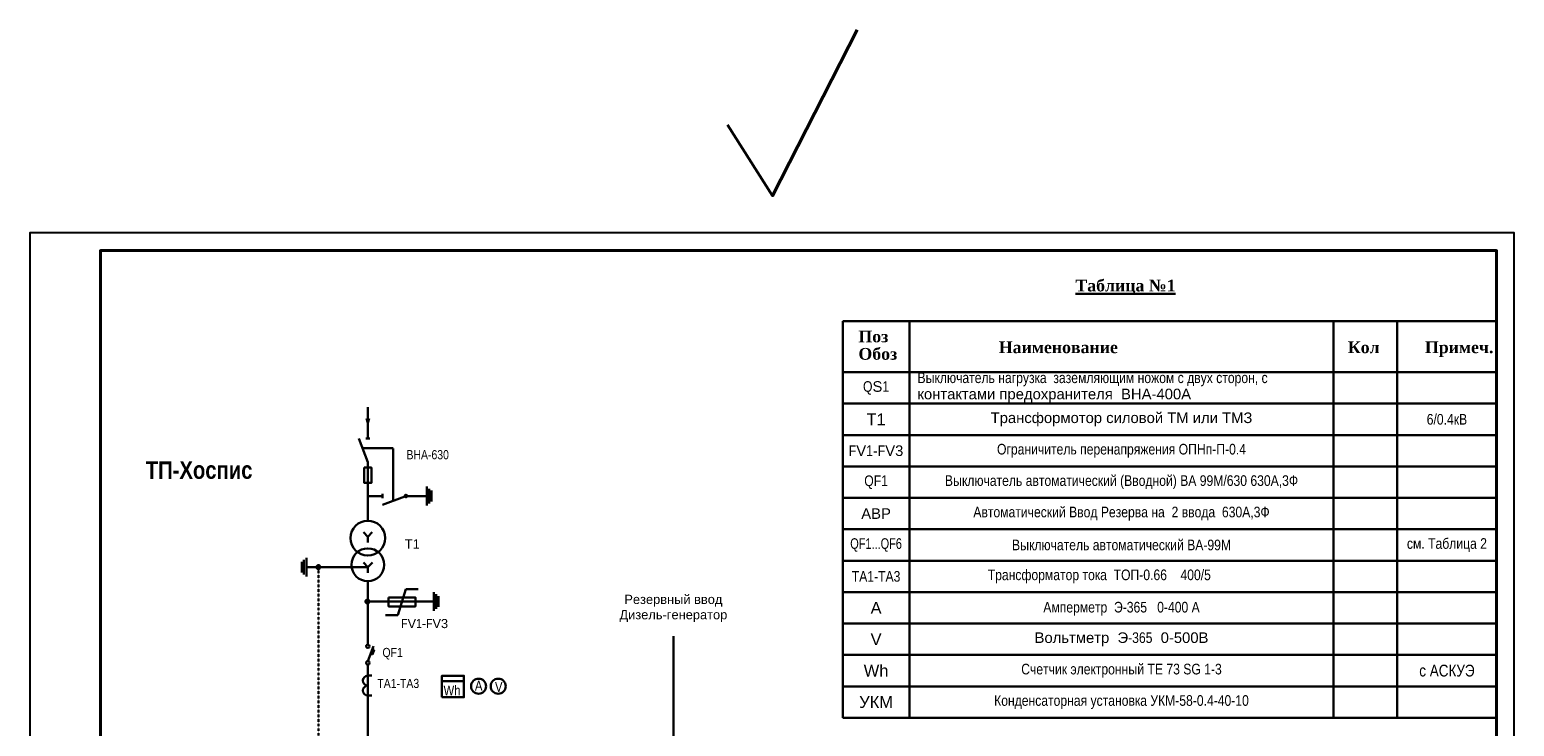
# Model space of a CAD drawing. Header units: millimetres. Extents: x -1128748 to 3035412, y -2195448 to -435774.
# Tile 150 of 159: x 1359854 to 1569854, y -1625874 to -1527331. Entities that reach past the tile are written whole.
import ezdxf

# ---------------------------------------------------------------- set-up
doc = ezdxf.new("R2010")
doc.units = ezdxf.units.MM
doc.linetypes.add('JIS_02_0.7', pattern=[1.35, 0.75, -0.6])
for name, color, linetype, lineweight in [('ВВГ 3х2.5', 5, 'Continuous', 40), ('дев', 7, 'Continuous', 0), ('Электрика', 5, 'Continuous', 40)]:
    doc.layers.add(name, color=color, linetype=linetype, lineweight=lineweight)
doc.layers.add('надпис', color=7, linetype='Continuous')
doc.styles.get("Standard").update_dxf_attribs({"font": 'arial.ttf'})

msp = doc.modelspace()

# ---------------------------------------------------------------- hatches: boundary and pattern name
at = {"lineweight": 30}
for points in [[(1400971.637, -1603353.647, 1), (1400414.818, -1603353.647, 1)], [(1407910.629, -1608224.494, 1), (1407353.81, -1608224.494, 1)]]:
    msp.add_hatch(color=0, dxfattribs=at).paths.add_polyline_path(points)
at = {"layer": 'дев', "lineweight": 30}
msp.add_hatch(color=0, dxfattribs=at).paths.add_polyline_path([(1408599.909, -1615054.377), (1408312.332, -1614947.734), (1408074.623, -1615588.752), (1408362.2, -1615695.394)])

# ---------------------------------------------------------------- linework, layer by layer
at = {"color": 0, "linetype": 'ByBlock'}
for p, q in [((1474853.721, -1558575.821), (1567353.721, -1558575.821)), ((1567353.721, -1558575.821), (1567353.721, -1605745.995))]:
    msp.add_line(p, q, dxfattribs=at)
at = {"color": 0, "lineweight": 30}
for p, q in [((1474853.721, -1624671.505), (1474853.721, -1568566.005)), ((1474853.721, -1568566.005), (1567353.721, -1568566.005)), ((1484297.221, -1624671.505), (1484297.221, -1568566.005)), ((1544284.081, -1624671.505), (1544284.081, -1568566.005)), ((1553293.097, -1624671.505), (1553293.097, -1568566.005)), ((1474853.721, -1575787.505), (1567353.721, -1575787.505)), ((1474853.721, -1575787.505), (1567353.721, -1575787.505)), ((1407676.856, -1580734.379), (1407676.856, -1585182.666)), ((1474853.721, -1580231.505), (1567353.721, -1580231.505)), ((1407487.835, -1582331.83), (1407676.856, -1582945.268)), ((1407865.878, -1582331.83), (1407676.856, -1582945.268)), ((1407676.856, -1588496.356), (1406430.41, -1585182.666)), ((1407967.571, -1585182.666), (1407378.203, -1585182.666)), ((1474853.721, -1584675.505), (1567353.721, -1584675.505)), ((1407676.856, -1588496.356), (1407676.856, -1596786.583)), ((1474853.721, -1589119.505), (1567353.721, -1589119.505)), ((1407676.856, -1593301.517), (1409768.051, -1593301.517)), ((1409768.051, -1593010.802), (1409768.051, -1593600.17)), ((1412908.997, -1593366.495), (1409768.051, -1594547.964)), ((1413266.302, -1593301.517), (1416011.457, -1593301.517)), ((1416011.457, -1593301.517), (1416011.457, -1591967.138)), ((1416011.457, -1593301.517), (1416011.457, -1594635.896)), ((1416344.531, -1593301.517), (1416344.531, -1592264.189)), ((1416344.531, -1593301.517), (1416344.531, -1594338.844)), ((1416667.512, -1593301.517), (1416667.512, -1592538.514)), ((1416667.512, -1593301.517), (1416667.512, -1594064.519)), ((1474853.721, -1593563.505), (1567353.721, -1593563.505)), ((1474853.721, -1598007.505), (1567353.721, -1598007.505)), ((1407680.215, -1599051.216), (1407047.695, -1598421.866)), ((1407680.215, -1599051.216), (1408312.735, -1598421.866)), ((1407680.215, -1599890.256), (1407680.215, -1599051.216)), ((1398985.779, -1603353.647), (1398985.779, -1602019.268)), ((1398329.723, -1603353.647), (1398329.723, -1602590.644)), ((1398329.723, -1603353.647), (1398329.723, -1604116.649)), ((1398652.705, -1603353.647), (1398652.705, -1602316.319)), ((1398652.705, -1603353.647), (1398652.705, -1604390.974)), ((1407669.583, -1603353.647), (1398985.779, -1603353.647)), ((1398985.779, -1603353.647), (1398985.779, -1604688.026)), ((1407704.229, -1603346.788), (1407071.709, -1602717.439)), ((1407704.229, -1603346.788), (1408336.748, -1602717.439)), ((1407704.229, -1604185.828), (1407704.229, -1603346.788)), ((1474853.721, -1602451.505), (1567353.721, -1602451.505)), ((1407677.179, -1605340.497), (1407682.074, -1614311.321)), ((1411923.007, -1610136.672), (1413057.717, -1606484.318)), ((1413057.717, -1606484.318), (1414798.732, -1606484.318)), ((1407678.607, -1608224.494), (1417035.342, -1608219.862)), ((1417035.342, -1608219.862), (1417035.342, -1606885.483)), ((1417035.342, -1608219.862), (1417035.342, -1609554.241)), ((1417368.416, -1608219.862), (1417368.416, -1607182.535)), ((1417368.416, -1608219.862), (1417368.416, -1609257.19)), ((1417691.397, -1608219.862), (1417691.397, -1607456.859)), ((1417691.397, -1608219.862), (1417691.397, -1608982.865)), ((1474853.721, -1606895.505), (1567353.721, -1606895.505)), ((1410181.993, -1610136.672), (1411923.007, -1610136.672)), ((1474853.721, -1611339.505), (1567353.721, -1611339.505)), ((1474853.721, -1615783.505), (1567353.721, -1615783.505)), ((1418174.9, -1619491.235), (1421263.564, -1619491.235)), ((1474853.721, -1620227.505), (1567353.721, -1620227.505)), ((1474853.721, -1624671.505), (1567353.721, -1624671.505))]:
    msp.add_line(p, q, dxfattribs=at)
at = {"color": 0, "linetype": 'JIS_02_0.7', "lineweight": 30, "ltscale": 2}
for p in [(1406928.184, -1586506.005), (1411247.319, -1593991.536)]:
    msp.add_line(p, (1411247.319, -1586506.005), dxfattribs=at)
at = {"color": 217, "linetype": 'Continuous', "lineweight": 25, "ltscale": 100, "true_color": 0x93278f}
msp.add_lwpolyline([(1359853.721, -1704575.821), (1569853.721, -1704575.821), (1569853.721, -1556075.821), (1359853.721, -1556075.821)], close=True, dxfattribs=at)
at = {"color": 0, "lineweight": 30}
for points in [[(1407166.765, -1589266.702), (1408186.947, -1589266.702), (1408186.947, -1591439.165), (1407166.765, -1591439.165)], [(1410616.432, -1607640.449), (1414417.856, -1607640.449), (1414417.856, -1608906.648), (1410616.432, -1608906.648)], [(1418174.9, -1621752.547), (1421263.564, -1621752.547), (1421263.564, -1618731.962), (1418174.9, -1618731.962)]]:
    msp.add_lwpolyline(points, close=True, dxfattribs=at)
for centre, radius in [((1413081.741, -1593301.517), 184.561), ((1407676.856, -1599249.695), 2463.112), ((1407676.856, -1603021.375), 2319.122), ((1400693.227, -1603353.647), 278.409), ((1407632.22, -1608224.494), 278.409), ((1423352.757, -1620205.525), 1066.562), ((1426129.018, -1620205.525), 1066.562)]:
    msp.add_circle(centre, radius, dxfattribs=at)
at = {"layer": 'ВВГ 3х2.5', "color": 5, "lineweight": 40, "ltscale": 100}
msp.add_lwpolyline([(1458549.566, -1540785.564), (1464927.742, -1550819.481), (1476917.29, -1527330.621)], dxfattribs=at)
at = {"layer": 'дев', "color": 0, "linetype": 'JIS_02_0.7', "lineweight": 30}
msp.add_line((1400693.227, -1603353.647), (1400693.227, -1645458.309), dxfattribs=at)
at = {"layer": 'дев', "color": 0, "lineweight": 30}
for p, q in [((1407682.074, -1616647.318), (1408467.173, -1614530.185)), ((1408074.623, -1615588.752), (1408362.2, -1615695.394)), ((1408312.332, -1614947.734), (1408599.909, -1615054.377)), ((1408362.2, -1615695.394), (1408599.909, -1615054.377)), ((1407682.177, -1617130.788), (1407683.84, -1627360.566)), ((1407686.492, -1618707.408), (1408272.526, -1618707.408)), ((1407686.492, -1621511.576), (1408272.526, -1621511.576))]:
    msp.add_line(p, q, dxfattribs=at)
for centre in [(1407682.074, -1614553.055), (1407682.074, -1616889.053)]:
    msp.add_circle(centre, 241.735, dxfattribs=at)
for centre in [(1407686.492, -1619408.45), (1407686.492, -1620810.534)]:
    msp.add_arc(centre, 701.042, 90, 270, dxfattribs=at)
at = {"layer": 'надпис', "color": 0, "lineweight": 40}
msp.add_lwpolyline([(1369853.721, -1702075.821), (1567353.721, -1702075.821), (1567353.721, -1558575.821), (1369853.721, -1558575.821)], close=True, dxfattribs=at)
at = {"layer": 'Электрика', "color": 0, "lineweight": 30}
msp.add_line((1450898.789, -1627363.483), (1450898.789, -1613123.778), dxfattribs=at)

# ---------------------------------------------------------------- texts
at = {"color": 0, "lineweight": 30}
for s, insert, char_height, width, attachment_point in [('{\\fTimes New Roman|b1|i0|c204|p18;\\LТаблица №1}', (1507762.215, -1562686.185), 1666.5, 15817.01507, 1), ('{\\fTimes New Roman|b1|i0|c204|p18;Поз}', (1477076.921, -1569889.14), 1666.5, 5424.50195, 1), ('{\\fTimes New Roman|b1|i0|c204|p18;Обоз}', (1477076.921, -1572351.869), 1666.5, 5424.50195, 1), ('{\\fTimes New Roman|b1|i0|c204|p18;Наименование}', (1496935.695, -1571421.902), 1666.5, 39842.96974, 1), ('{\\fTimes New Roman|b1|i0|c204|p18;Кол}', (1546300.106, -1571421.902), 1666.5, 39842.96974, 1), ('{\\fTimes New Roman|b1|i0|c204|p18;Примеч.}', (1557210.577, -1571421.902), 1666.5, 10143.14333, 1), ('{\\fArial Narrow|b0|i0|c238|p34;Q}S{\\fArial Narrow|b0|i0|c238|p34;1}', (1479575.471, -1578009.505), 1499.85, 9443.5, 5), ('Т1', (1479575.471, -1582453.505), 1666.5, 9443.5, 5), ('Трансформотор силовой ТМ или ТМЗ', (1514290.651, -1582453.505), 1499.85, 59986.86042, 5), ('\\A1;{\\fArial Narrow|b0|i0|c204|p34;6/0.4кВ}', (1560323.409, -1582453.505), 1499.85, 14060.62376, 5), ('{\\fArial Narrow|b0|i0|c204|p34;ВНА-630}', (1413151.624, -1586805.991), 1290.88584, 10609.20035, 1), ('{\\fArial Narrow|b0|i0|c238|p34;F}V{\\fArial Narrow|b0|i0|c238|p34;1}-{\\fArial Narrow|b0|i0|c238|p34;F}V3{\\fArial Narrow|b0|i0|c238|p34; }', (1479575.471, -1586897.505), 1499.85, 9443.5, 5), ('{\\fArial Narrow|b0|i0|c204|p34;Ограничитель перенапряжения ОПНп-П-0.4}', (1514290.651, -1586897.505), 1499.85, 59986.86042, 5), ('\\pt28888.875;{\\fArial Narrow|b1|i0|c204|p34;ТП-Хоспис}', (1383815.814, -1589634.801), 2500, 19100.01595, 5), ('{\\fArial Narrow|b0|i0|c204|p34;Выключатель автоматический (Вводной) ВА 99М/630 630А,3Ф}', (1514290.651, -1591341.505), 1499.85, 59986.86042, 5), ('{\\fArial Narrow|b0|i0|c238|p34;QF1}', (1479575.471, -1591341.505), 1499.85, 9443.5, 5), ('АВР', (1479575.471, -1595785.505), 1499.85, 9443.5, 5), ('{\\fArial Narrow|b0|i0|c204|p34;Автоматический Ввод Резерва на  2 ввода  630А,3Ф }', (1514290.651, -1595785.505), 1499.85, 59986.86042, 5), ('Т1', (1412920.18, -1599431.937), 1290.8858, 2463.46507, 1), ('{\\fArial Narrow|b0|i0|c238|p34;\\W0.9;QF\\fArial Narrow|b0|i0|c204|p34;1...QF6\\fISOCPEUR|b0|i0|c238|p34;\\W1; }', (1479575.471, -1600229.505), 1499.85, 9443.5, 5), ('{\\fArial Narrow|b0|i0|c204|p34;Выключатель автоматический ВА-99М}', (1514290.651, -1600229.505), 1499.85, 59986.86042, 5), ('{\\fArial Narrow|b0|i0|c204|p34;см. Таблица 2}', (1560323.409, -1600229.505), 1499.85, 14060.62376, 5), ('{\\fArial Narrow|b0|i0|c204|p34;ТА\\fArial Narrow|b0|i0|c238|p34;1\\fArial Narrow|b0|i0|c204|p34;-ТА3}', (1479575.471, -1604673.505), 1499.85, 9443.5, 5), ('{\\fArial Narrow|b0|i0|c204|p34;Трансформатор тока  ТОП\\fArial Narrow|b0|i0|c0|p34;-0.66    \\fArial Narrow|b0|i0|c204|p34;4\\fArial Narrow|b0|i0|c0|p34;00/5}', (1511150.301, -1604673.505), 1499.85, 59986.86042, 5), ('А', (1479575.471, -1609117.505), 1666.5, 9443.5, 5), ('{\\fArial Narrow|b0|i0|c204|p34;Амперметр  Э-365   0-400 А}', (1514290.651, -1609247.143), 1499.85, 59986.86042, 5), ('V', (1479575.471, -1613561.505), 1666.5, 9443.5, 5), ('Вольтметр  Э{\\fArial Narrow|b0|i0|c238|p34;-365}  0-500В', (1514290.651, -1613561.505), 1499.85, 59986.86042, 5), ('Wh', (1479575.471, -1618005.505), 1666.5, 9443.5, 5), ('{\\fArial Narrow|b0|i0|c204|p34;Счетчик электронный \\fArial Narrow|b0|i0|c0|p34;TE 73 SG 1-3 }', (1514290.651, -1618005.505), 1500, 59986.86042, 5), ('{\\fArial Narrow|b0|i0|c204|p34;с АСКУЭ}', (1560323.409, -1618005.505), 1666.5, 14060.62376, 5), ('{\\fArial Narrow|b0|i0|c204|p34;ТА\\fArial Narrow|b0|i0|c238|p34;1\\fArial Narrow|b0|i0|c204|p34;-ТА3}', (1409031.09, -1619162.733), 1290.88584, 7076.73046, 1), ('{\\fArial Narrow|b0|i0|c204|p34;Wh}', (1418393.977, -1620101.631), 1400.83704, 4571.65808, 1), ('{\\fArial Narrow|b0|i0|c204|p34;А}', (1422827.79, -1619431.355), 1400.83704, 1088.04714, 1), ('{\\fArial Narrow|b0|i0|c204|p34;V}', (1425666.288, -1619599.477), 1400.83704, 1072.75833, 1), ('УКМ', (1479575.471, -1622449.505), 1666.5, 9443.5, 5), ('{\\fArial Narrow|b0|i0|c204|p34;Конденсаторная установка УКМ-58-0.4-40-10}', (1514290.651, -1622449.505), 1499.85, 59986.86042, 5)]:
    msp.add_mtext(s, dxfattribs=dict(at, insert=insert, char_height=char_height, width=width, attachment_point=attachment_point))
at = {"color": 0, "char_height": 1499.85, "width": 59986.86042, "attachment_point": 1}
for s, insert in [('{\\fArial Narrow|b0|i0|c204|p34;Выключатель нагрузка  заземляющим ножом с двух сторон, с }', (1485429.786, -1575818.502)), ('контактами предохранителя  ВНА-400А', (1485429.786, -1578115.362))]:
    msp.add_mtext(s, dxfattribs=dict(at, insert=insert))
at = {"layer": 'дев', "color": 5, "lineweight": 30, "insert": (1450904.465, -1609196.187), "char_height": 1300, "width": 15195.33288, "attachment_point": 5}
msp.add_mtext('{\\C7;Резервный ввод\\PДизель-генератор }', dxfattribs=at)
at = {"layer": 'дев', "color": 0, "lineweight": 30, "attachment_point": 5}
for s, insert, char_height, width in [('{\\fArial Narrow|b0|i0|c238|p34;F}V{\\fArial Narrow|b0|i0|c238|p34;1}-{\\fArial Narrow|b0|i0|c238|p34;F}V3{\\fArial Narrow|b0|i0|c238|p34; }', (1415716.491, -1611344.092), 1290.885836, 14544.79252), ('{\\fArial Narrow|b0|i0|c0|p34;QF1}', (1411192.06, -1615605.398), 1290.88584, 7679.92213)]:
    msp.add_mtext(s, dxfattribs=dict(at, insert=insert, char_height=char_height, width=width))

doc.saveas('drawing.dxf')
